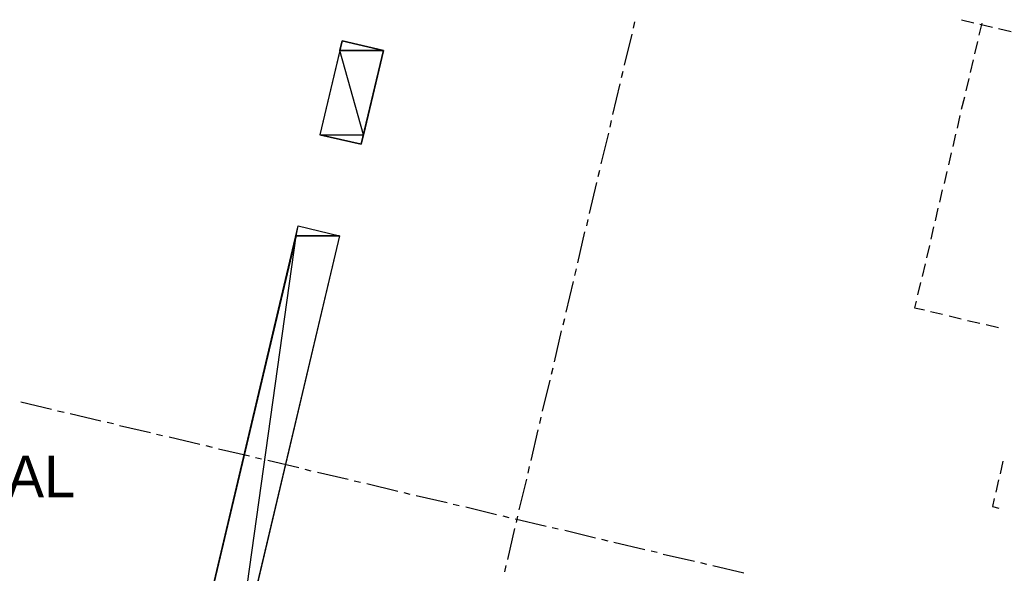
# Model space of a CAD drawing. Header units: feet. Extents: x -79 to 198, y -22 to 181.
# Tile 45 of 96: x 55 to 94, y 84 to 106. Entities that reach past the tile are written whole.
import ezdxf
from ezdxf.enums import TextEntityAlignment as Align

# ---------------------------------------------------------------- set-up
doc = ezdxf.new("R2010")
doc.units = ezdxf.units.FT
for name, color, linetype in [('A-LINEA', 7, 'CONTINUOUS'), ('A-MURO-CONCRETO', 8, 'CONTINUOUS'), ('A-TEXTO-PDF', 3, 'CONTINUOUS')]:
    doc.layers.add(name, color=color, linetype=linetype)

msp = doc.modelspace()

# ---------------------------------------------------------------- linework, layer by layer
at = {"layer": 'A-LINEA'}
for p, q in [((79.48, 105.2844), (79.5333, 105.5378)), ((92.4, 105.6178), (92.88, 105.4978)), ((93.2, 105.4844), (93.08, 105.0044)), ((93.12, 105.4444), (93.6133, 105.3244)), ((79.1333, 103.8311), (79.4267, 105.0444)), ((93.8533, 105.2711), (94.3467, 105.1511)), ((93.0267, 104.7644), (92.9067, 104.2711)), ((92.8533, 104.0311), (92.7333, 103.5378)), ((79.0133, 103.3378), (79.08, 103.5911)), ((92.68, 103.2978), (92.56, 102.8178)), ((78.6667, 101.8844), (78.96, 103.0978)), ((92.5067, 102.5644), (92.3867, 102.0844)), ((78.56, 101.3911), (78.6133, 101.6444)), ((92.3333, 101.8444), (92.2267, 101.3511)), ((78.2133, 99.9378), (78.5067, 101.1511)), ((92.16, 101.1111), (92.0533, 100.6178)), ((91.9867, 100.3778), (91.88, 99.8978)), ((78.0933, 99.4444), (78.16, 99.6978)), ((91.8133, 99.6444), (91.7067, 99.1644)), ((77.7467, 97.9911), (78.04, 99.2044)), ((91.64, 98.9244), (91.5333, 98.4311)), ((91.4667, 98.1911), (91.36, 97.6978)), ((77.64, 97.4978), (77.6933, 97.7511)), ((91.2933, 97.4578), (91.1867, 96.9778)), ((77.2933, 96.0444), (77.5733, 97.2578)), ((91.1333, 96.7244), (91.0133, 96.2444)), ((77.1733, 95.5511), (77.24, 95.8044)), ((90.96, 96.0044), (90.84, 95.5111)), ((76.8267, 94.0978), (77.12, 95.3111)), ((90.7867, 95.2711), (90.6667, 94.7778)), ((76.72, 93.6044), (76.7733, 93.8578)), ((91.1733, 94.1244), (91.6533, 94.0178)), ((91.9067, 93.9511), (92.3867, 93.8444)), ((92.6267, 93.7778), (93.12, 93.6711)), ((93.36, 93.6178), (93.8533, 93.4978)), ((76.3733, 92.1511), (76.6533, 93.3644)), ((76.2533, 91.6578), (76.32, 91.9111)), ((75.9067, 90.2044), (76.2, 91.4178)), ((55.36, 90.5644), (56.5733, 90.2844)), ((56.8133, 90.2178), (57.0667, 90.1644)), ((57.3067, 90.1111), (58.52, 89.8178)), ((75.8, 89.7111), (75.8533, 89.9644)), ((58.76, 89.7644), (59.0133, 89.7111)), ((59.2533, 89.6444), (60.4667, 89.3644)), ((60.7067, 89.2978), (60.9467, 89.2444)), ((61.2, 89.1911), (62.4133, 88.8978)), ((75.4533, 88.2578), (75.7333, 89.4711)), ((62.6533, 88.8444), (62.8933, 88.7911)), ((63.1467, 88.7244), (64.36, 88.4444)), ((64.6, 88.3778), (64.84, 88.3244)), ((65.0933, 88.2711), (66.3067, 87.9778)), ((75.3333, 87.7644), (75.3867, 88.0178)), ((94.0267, 88.2311), (93.92, 87.7378)), ((66.5467, 87.9244), (66.7867, 87.8578)), ((67.04, 87.8044), (68.2533, 87.5244)), ((68.4933, 87.4578), (68.7333, 87.4044)), ((68.9867, 87.3511), (70.2, 87.0578)), ((74.9867, 86.3111), (75.28, 87.5244)), ((93.8533, 87.4978), (93.7467, 87.0178)), ((70.44, 87.0044), (70.68, 86.9378)), ((70.9333, 86.8844), (72.1467, 86.6044)), ((72.3867, 86.5378), (72.6267, 86.4844)), ((72.88, 86.4311), (74.0933, 86.1378)), ((74.3333, 86.0844), (74.5733, 86.0178)), ((74.88, 85.8178), (74.9333, 86.0711)), ((74.8267, 85.9644), (76.04, 85.6711)), ((74.5333, 84.3644), (74.8133, 85.5778)), ((76.28, 85.6178), (76.52, 85.5644)), ((76.7733, 85.5111), (77.9867, 85.2178)), ((78.2267, 85.1644), (78.4667, 85.0978)), ((78.7067, 85.0444), (79.9333, 84.7511)), ((80.1733, 84.6978), (80.4133, 84.6444)), ((80.6533, 84.5778), (81.88, 84.2978)), ((74.4133, 83.8711), (74.4667, 84.1244)), ((82.12, 84.2444), (82.36, 84.1778)), ((82.6, 84.1244), (83.8267, 83.8311))]:
    msp.add_line(p, q, dxfattribs=at)
for points in [[(68.76, 100.7111), (69.64, 104.4044), (68.0133, 104.7911), (67.1333, 101.0844), (68.76, 100.7111)], [(67.9067, 97.1111), (63.6533, 79.0978), (62.0267, 79.4844), (66.28, 97.4978), (67.9067, 97.1111)], [(90.6133, 94.5378), (90.5467, 94.2711), (90.9333, 94.1911)], [(93.68, 86.7644), (93.6133, 86.4444), (93.8667, 86.3778)]]:
    msp.add_lwpolyline(points, dxfattribs=at)
at = {"layer": 'A-MURO-CONCRETO'}
for points in [[(68.0133, 104.7911), (69.64, 104.4044), (67.92, 104.4044), (68.0133, 104.7911), (68.0133, 104.7911)], [(67.92, 104.4044), (67.1333, 101.0844), (68.8533, 101.0844), (67.92, 104.4044)], [(67.92, 104.4044), (69.64, 104.4044), (68.8533, 101.0844), (67.92, 104.4044), (67.92, 104.4044)], [(67.1333, 101.0844), (68.8533, 101.0844), (68.76, 100.7111), (67.1333, 101.0844), (67.1333, 101.0844)], [(66.28, 97.4978), (67.9067, 97.1111), (66.2, 97.1111), (66.28, 97.4978), (66.28, 97.4978)], [(66.2, 97.1111), (62.0267, 79.4844), (63.7333, 79.4844), (66.2, 97.1111)], [(66.2, 97.1111), (67.9067, 97.1111), (63.7333, 79.4844), (66.2, 97.1111), (66.2, 97.1111)]]:
    msp.add_lwpolyline(points, dxfattribs=at)

# ---------------------------------------------------------------- texts
at = {"layer": 'A-TEXTO-PDF'}
msp.add_text('MECHANICAL', height=1.646, dxfattribs=at).set_placement((50.2913, 86.8052), align=Align.CENTER)

doc.saveas('drawing.dxf')
